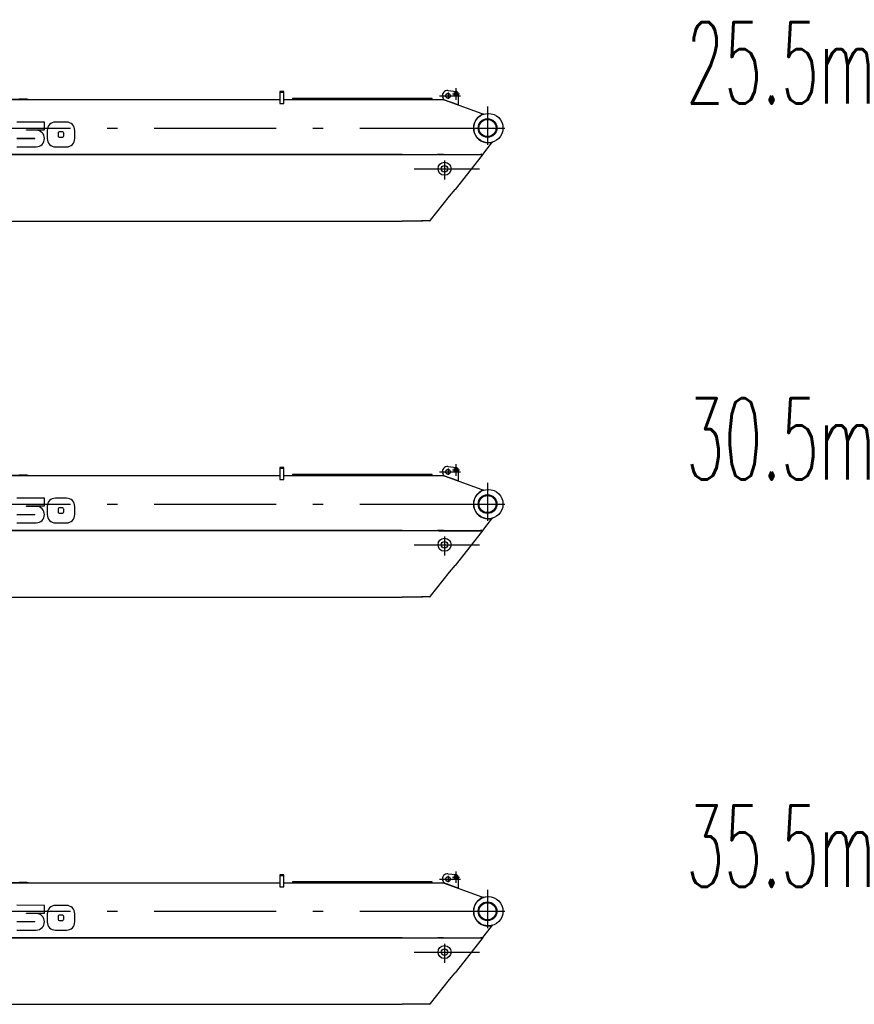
# Model space of a CAD drawing. Extents: x 14406 to 74504, y 8350 to 55392.
# Tile 21 of 25: x 64255 to 74504, y 28858 to 40947. Entities that reach past the tile are written whole.
import ezdxf
from ezdxf.enums import TextEntityAlignment as Align

# ---------------------------------------------------------------- set-up
doc = ezdxf.new("R2010")
doc.units = 0
doc.header["$LTSCALE"] = 50
doc.linetypes.add('CENTER', pattern=[50.5, 30, -9, 2.5, -9])
doc.linetypes.add('HIDDEN', pattern=[12.6, 8.4, -4.2])
for name, color, linetype in [('1', 7, 'CONTINUOUS'), ('11', 7, 'CONTINUOUS'), ('611', 7, 'CONTINUOUS')]:
    doc.layers.add(name, color=color, linetype=linetype)
doc.styles.get("Standard").update_dxf_attribs({"font": 'txt', "bigfont": 'bigfont'})

# ---------------------------------------------------------------- blocks, each defined once
blk = doc.blocks.new('*G3838')
at = {"layer": '11', "color": 7, "linetype": 'CONTINUOUS'}
blk.add_arc((64458, 29871), 101, -90, 0.3206, dxfattribs=at)
blk = doc.blocks.new('*G3939')
at = {"layer": '11', "color": 7, "linetype": 'CONTINUOUS'}
blk.add_arc((64694, 29971), 101, 90.0009, -179.8462, dxfattribs=at)
blk = doc.blocks.new('*G4040')
at = {"layer": '11', "color": 7, "linetype": 'CONTINUOUS'}
blk.add_arc((64779, 29904), 16.9, -90.166, 0, dxfattribs=at)
blk = doc.blocks.new('*G4141')
at = {"layer": '11', "color": 7, "linetype": 'CONTINUOUS'}
blk.add_arc((64745, 29937), 16.9, 89.834, 180, dxfattribs=at)
blk = doc.blocks.new('*G4242')
at = {"layer": '11', "color": 7, "linetype": 'CONTINUOUS'}
blk.add_arc((64779, 29937), 16.9, 0, 90.166, dxfattribs=at)
blk = doc.blocks.new('*G4343')
at = {"layer": '11', "color": 7, "linetype": 'CONTINUOUS'}
blk.add_arc((64830, 29870), 101, -89.9991, 0.1538, dxfattribs=at)
blk = doc.blocks.new('*G3737')
at = {"layer": '1', "color": 7, "linetype": 'CONTINUOUS'}
blk.add_arc((64439, 29871), 2.12, -90, 90, dxfattribs=at)
at = {"layer": '11', "color": 7, "linetype": 'CENTER'}
for p, q in [((69611, 30488), (69611, 30348)), ((69410, 30395), (69669, 30395)), ((69515, 30435), (69515, 30358)), ((69569, 30420), (69657, 30420)), ((70000, 30262), (70000, 29794)), ((55805, 30000), (70215, 30000)), ((69789, 30000), (70212, 30000)), ((69100, 29500), (69900, 29500)), ((69472, 29600), (69472, 29367))]:
    blk.add_line(p, q, dxfattribs=at)
at = {"layer": '11', "color": 7, "linetype": 'CONTINUOUS'}
for p, q in [((60068, 30349), (67450, 30349)), ((64361, 30349), (63761, 30349)), ((64250, 30359), (64342, 30359)), ((64342, 30359), (64361, 30354)), ((64361, 30354), (64361, 30349)), ((67500, 30449), (67450, 30449)), ((67450, 30449), (67450, 30301)), ((67500, 30349), (67500, 30449)), ((67500, 30301), (67500, 30349)), ((67500, 30349), (68950, 30349)), ((67606, 30361), (67606, 30349)), ((68750, 30361), (67606, 30361)), ((67606, 30349), (69070, 30349)), ((67946, 30361), (67959, 30361)), ((67959, 30349), (67969, 30349)), ((67970, 30361), (68289, 30361)), ((68450, 30349), (68440, 30349)), ((68450, 30349), (69138, 30349)), ((69154, 30361), (68750, 30361)), ((68950, 30349), (69150, 30349)), ((69070, 30349), (69138, 30349)), ((69320, 30361), (69150, 30361)), ((69150, 30349), (69320, 30349)), ((69150, 30349), (69450, 30349)), ((69150, 30349), (69463, 30349)), ((69320, 30349), (69320, 30361)), ((69463, 30348), (69452, 30381)), ((69463, 30348), (69466, 30347)), ((69641, 30284), (69463, 30348)), ((69466, 30347), (69932, 30177)), ((69515, 30460), (69614, 30450)), ((69641, 30420), (69641, 30284)), ((67450, 30301), (67500, 30301)), ((69925, 30161), (69932, 30177)), ((69927, 30160), (69925, 30161)), ((69932, 30177), (69926, 30161)), ((69956, 30172), (69927, 30160)), ((69932, 30177), (69956, 30172)), ((64559, 30073), (64221, 30074)), ((64559, 29977), (64559, 30073)), ((64830, 30072), (64695, 30072)), ((64221, 29873), (64439, 29873)), ((64439, 29869), (64221, 29869)), ((64340, 29972), (64340, 29977)), ((64340, 29977), (64559, 29977)), ((64458, 29972), (64340, 29972)), ((64593, 29971), (64593, 29870)), ((64728, 29938), (64728, 29904)), ((64779, 29954), (64745, 29954)), ((64745, 29887), (64779, 29887)), ((64796, 29904), (64796, 29937)), ((64931, 29870), (64931, 29971)), ((64221, 29770), (64457, 29770)), ((64694, 29769), (64829, 29769)), ((69941, 29677), (70049, 29813)), ((70049, 29813), (70039, 29820)), ((70043, 29823), (70041, 29819)), ((70041, 29819), (70049, 29813)), ((70063, 29828), (70043, 29823)), ((70049, 29813), (70063, 29828)), ((68950, 29674), (60146, 29674)), ((60146, 29674), (68950, 29674)), ((68950, 29674), (69387, 29674)), ((69397, 29674), (69387, 29676)), ((69397, 29674), (69924, 29674)), ((69397, 29673), (69397, 29673)), ((69397, 29673), (69923, 29673)), ((69933, 29667), (69601, 29246)), ((69924, 29674), (69932, 29684)), ((69941, 29677), (69933, 29667)), ((69300, 28868), (69533, 29163)), ((69533, 29163), (69535, 29162)), ((69535, 29162), (69601, 29246)), ((62165, 28858), (68950, 28858)), ((69202, 28858), (68950, 28858)), ((69250, 28861), (69190, 28861)), ((69282, 28861), (69212, 28861)), ((69290, 28861), (69282, 28861)), ((69290, 28861), (69298, 28864)), ((69298, 28864), (69300, 28868))]:
    blk.add_line(p, q, dxfattribs=at)
at = {"layer": '11', "color": 7, "linetype": 'HIDDEN'}
for p, q in [((67500, 30449), (67450, 30449)), ((67450, 30449), (67450, 30439)), ((67450, 30439), (67500, 30439)), ((67500, 30439), (67500, 30449)), ((69460, 29674), (69399, 29674)), ((69399, 29674), (69924, 29674)), ((69924, 29674), (69924, 29684))]:
    blk.add_line(p, q, dxfattribs=at)
at = {"layer": '11', "color": 7, "linetype": 'CONTINUOUS'}
for centre, radius in [((69515, 30395), 30), ((69611, 30420), 22.3), ((69611, 30420), 22.3), ((69611, 30420), 15), ((70010, 30000), 180), ((70000, 30000), 115), ((70000, 30000), 105), ((69472, 29500), 80), ((69472, 29500), 40)]:
    blk.add_circle(centre, radius, dxfattribs=at)
for centre, radius, start, end in [((69508, 30401), 60, 83.9249, -160.4813), ((69611, 30420), 30, 0, 83.5024), ((70010, 30000), 182, 118.7208, -80.7923), ((64830, 29971), 101, -0.1555, 89.9974), ((64458, 29871), 101, -0.3206, 90), ((64694, 29870), 101, 179.8462, -90.0009), ((64745, 29904), 16.9, 180, -89.834)]:
    blk.add_arc(centre, radius, start, end, dxfattribs=at)
at = {"layer": '611', "color": 7, "linetype": 'CONTINUOUS'}
blk.add_line((68695, 30349), (68750, 30349), dxfattribs=at)
at = {"layer": '11', "color": 7, "linetype": 'CONTINUOUS'}
for name in ['*G3939', '*G3838', '*G4141', '*G4242', '*G4040', '*G4343']:
    blk.add_blockref(name, (0, 0), dxfattribs=at)
blk = doc.blocks.new('*G4747')
at = {"layer": '11', "color": 7, "linetype": 'CONTINUOUS'}
blk.add_arc((64458, 34871), 101, -90, 0.3206, dxfattribs=at)
blk = doc.blocks.new('*G4848')
at = {"layer": '11', "color": 7, "linetype": 'CONTINUOUS'}
blk.add_arc((64694, 34971), 101, 90.0009, -179.8462, dxfattribs=at)
blk = doc.blocks.new('*G4949')
at = {"layer": '11', "color": 7, "linetype": 'CONTINUOUS'}
blk.add_arc((64779, 34904), 16.9, -90.166, 0, dxfattribs=at)
blk = doc.blocks.new('*G5050')
at = {"layer": '11', "color": 7, "linetype": 'CONTINUOUS'}
blk.add_arc((64745, 34937), 16.9, 89.834, 180, dxfattribs=at)
blk = doc.blocks.new('*G5151')
at = {"layer": '11', "color": 7, "linetype": 'CONTINUOUS'}
blk.add_arc((64779, 34937), 16.9, 0, 90.166, dxfattribs=at)
blk = doc.blocks.new('*G5252')
at = {"layer": '11', "color": 7, "linetype": 'CONTINUOUS'}
blk.add_arc((64830, 34870), 101, -89.9991, 0.1538, dxfattribs=at)
blk = doc.blocks.new('*G4646')
at = {"layer": '1', "color": 7, "linetype": 'CONTINUOUS'}
blk.add_arc((64439, 34871), 2.12, -90, 90, dxfattribs=at)
at = {"layer": '11', "color": 7, "linetype": 'HIDDEN'}
for p, q in [((67500, 35449), (67450, 35449)), ((67450, 35449), (67450, 35439)), ((67450, 35439), (67500, 35439)), ((67500, 35439), (67500, 35449)), ((69460, 34674), (69399, 34674)), ((69399, 34674), (69924, 34674)), ((69924, 34674), (69924, 34684))]:
    blk.add_line(p, q, dxfattribs=at)
at = {"layer": '11', "color": 7, "linetype": 'CONTINUOUS'}
for p, q in [((67500, 35449), (67450, 35449)), ((67450, 35449), (67450, 35301)), ((67500, 35349), (67500, 35449)), ((69515, 35460), (69614, 35450)), ((60068, 35349), (67450, 35349)), ((64361, 35349), (63761, 35349)), ((64250, 35359), (64342, 35359)), ((64342, 35359), (64361, 35354)), ((64361, 35354), (64361, 35349)), ((67450, 35301), (67500, 35301)), ((67500, 35301), (67500, 35349)), ((67500, 35349), (68950, 35349)), ((67606, 35361), (67606, 35349)), ((68750, 35361), (67606, 35361)), ((67606, 35349), (69070, 35349)), ((67946, 35361), (67959, 35361)), ((67959, 35349), (67969, 35349)), ((67970, 35361), (68289, 35361)), ((68450, 35349), (68440, 35349)), ((68450, 35349), (69138, 35349)), ((69154, 35361), (68750, 35361)), ((68950, 35349), (69150, 35349)), ((69070, 35349), (69138, 35349)), ((69320, 35361), (69150, 35361)), ((69150, 35349), (69320, 35349)), ((69150, 35349), (69450, 35349)), ((69150, 35349), (69463, 35349)), ((69320, 35349), (69320, 35361)), ((69463, 35348), (69452, 35381)), ((69463, 35348), (69466, 35347)), ((69641, 35284), (69463, 35348)), ((69466, 35347), (69932, 35177)), ((69641, 35420), (69641, 35284)), ((64559, 35073), (64221, 35074)), ((64559, 34977), (64559, 35073)), ((64830, 35072), (64695, 35072)), ((69925, 35161), (69932, 35177)), ((69927, 35160), (69925, 35161)), ((69932, 35177), (69926, 35161)), ((69956, 35172), (69927, 35160)), ((69932, 35177), (69956, 35172)), ((64340, 34972), (64340, 34977)), ((64340, 34977), (64559, 34977)), ((64458, 34972), (64340, 34972)), ((64593, 34971), (64593, 34870)), ((64779, 34954), (64745, 34954)), ((64931, 34870), (64931, 34971)), ((64221, 34873), (64439, 34873)), ((64439, 34869), (64221, 34869)), ((64728, 34938), (64728, 34904)), ((64745, 34887), (64779, 34887)), ((64796, 34904), (64796, 34937)), ((70049, 34813), (70039, 34820)), ((70043, 34823), (70041, 34819)), ((70041, 34819), (70049, 34813)), ((70063, 34828), (70043, 34823)), ((70049, 34813), (70063, 34828)), ((64221, 34770), (64457, 34770)), ((64694, 34769), (64829, 34769)), ((69941, 34677), (70049, 34813)), ((68950, 34674), (60146, 34674)), ((60146, 34674), (68950, 34674)), ((68950, 34674), (69387, 34674)), ((69397, 34674), (69387, 34676)), ((69397, 34674), (69924, 34674)), ((69397, 34673), (69397, 34673)), ((69397, 34673), (69923, 34673)), ((69933, 34667), (69601, 34246)), ((69924, 34674), (69932, 34684)), ((69941, 34677), (69933, 34667)), ((69535, 34162), (69601, 34246)), ((69300, 33868), (69533, 34163)), ((69533, 34163), (69535, 34162)), ((62165, 33858), (68950, 33858)), ((69202, 33858), (68950, 33858)), ((69250, 33861), (69190, 33861)), ((69282, 33861), (69212, 33861)), ((69290, 33861), (69282, 33861)), ((69290, 33861), (69298, 33864)), ((69298, 33864), (69300, 33868))]:
    blk.add_line(p, q, dxfattribs=at)
at = {"layer": '11', "color": 7, "linetype": 'CENTER'}
for p, q in [((69515, 35435), (69515, 35358)), ((69611, 35488), (69611, 35348)), ((69410, 35395), (69669, 35395)), ((69569, 35420), (69657, 35420)), ((70000, 35262), (70000, 34794)), ((55805, 35000), (70215, 35000)), ((69789, 35000), (70212, 35000)), ((69472, 34600), (69472, 34367)), ((69100, 34500), (69900, 34500))]:
    blk.add_line(p, q, dxfattribs=at)
at = {"layer": '11', "color": 7, "linetype": 'CONTINUOUS'}
for centre, radius in [((69515, 35395), 30), ((69611, 35420), 22.3), ((69611, 35420), 22.3), ((69611, 35420), 15), ((70010, 35000), 180), ((70000, 35000), 115), ((70000, 35000), 105), ((69472, 34500), 80), ((69472, 34500), 40)]:
    blk.add_circle(centre, radius, dxfattribs=at)
for centre, radius, start, end in [((69508, 35401), 60, 83.9249, -160.4813), ((69611, 35420), 30, 0, 83.5024), ((64830, 34971), 101, -0.1555, 89.9974), ((70010, 35000), 182, 118.7208, -80.7923), ((64458, 34871), 101, -0.3206, 90), ((64694, 34870), 101, 179.8462, -90.0009), ((64745, 34904), 16.9, 180, -89.834)]:
    blk.add_arc(centre, radius, start, end, dxfattribs=at)
at = {"layer": '611', "color": 7, "linetype": 'CONTINUOUS'}
blk.add_line((68695, 35349), (68750, 35349), dxfattribs=at)
at = {"layer": '11', "color": 7, "linetype": 'CONTINUOUS'}
for name in ['*G4848', '*G5050', '*G5151', '*G4747', '*G4949', '*G5252']:
    blk.add_blockref(name, (0, 0), dxfattribs=at)
blk = doc.blocks.new('*G5656')
at = {"layer": '11', "color": 7, "linetype": 'CONTINUOUS'}
blk.add_arc((64458, 39488), 101, -90, 0.3206, dxfattribs=at)
blk = doc.blocks.new('*G5757')
at = {"layer": '11', "color": 7, "linetype": 'CONTINUOUS'}
blk.add_arc((64694, 39588), 101, 90.0009, -179.8462, dxfattribs=at)
blk = doc.blocks.new('*G5858')
at = {"layer": '11', "color": 7, "linetype": 'CONTINUOUS'}
blk.add_arc((64779, 39521), 16.9, -90.166, 0, dxfattribs=at)
blk = doc.blocks.new('*G5959')
at = {"layer": '11', "color": 7, "linetype": 'CONTINUOUS'}
blk.add_arc((64745, 39555), 16.9, 89.834, 180, dxfattribs=at)
blk = doc.blocks.new('*G6060')
at = {"layer": '11', "color": 7, "linetype": 'CONTINUOUS'}
blk.add_arc((64779, 39555), 16.9, 0, 90.166, dxfattribs=at)
blk = doc.blocks.new('*G6161')
at = {"layer": '11', "color": 7, "linetype": 'CONTINUOUS'}
blk.add_arc((64830, 39487), 101, -89.9991, 0.1538, dxfattribs=at)
blk = doc.blocks.new('*G5555')
at = {"layer": '1', "color": 7, "linetype": 'CONTINUOUS'}
blk.add_arc((64439, 39488), 2.12, -90, 90, dxfattribs=at)
at = {"layer": '11', "color": 7, "linetype": 'HIDDEN'}
for p, q in [((67500, 40066), (67450, 40066)), ((67450, 40066), (67450, 40056)), ((67450, 40056), (67500, 40056)), ((67500, 40056), (67500, 40066)), ((69460, 39291), (69399, 39291)), ((69399, 39291), (69924, 39291)), ((69924, 39291), (69924, 39301))]:
    blk.add_line(p, q, dxfattribs=at)
at = {"layer": '11', "color": 7, "linetype": 'CONTINUOUS'}
for p, q in [((67500, 40066), (67450, 40066)), ((67450, 40066), (67450, 39918)), ((67500, 39966), (67500, 40066)), ((69515, 40077), (69614, 40067)), ((69641, 40037), (69641, 39901)), ((60068, 39966), (67450, 39966)), ((64361, 39966), (63761, 39966)), ((64250, 39976), (64342, 39976)), ((64342, 39976), (64361, 39971)), ((64361, 39971), (64361, 39966)), ((67450, 39918), (67500, 39918)), ((67500, 39918), (67500, 39966)), ((67500, 39966), (68950, 39966)), ((67606, 39978), (67606, 39966)), ((68750, 39978), (67606, 39978)), ((67606, 39966), (69070, 39966)), ((67946, 39978), (67959, 39978)), ((67959, 39966), (67969, 39966)), ((67970, 39978), (68289, 39978)), ((68450, 39966), (68440, 39966)), ((68450, 39966), (69138, 39966)), ((69154, 39978), (68750, 39978)), ((68950, 39966), (69150, 39966)), ((69070, 39966), (69138, 39966)), ((69320, 39978), (69150, 39978)), ((69150, 39966), (69320, 39966)), ((69150, 39966), (69450, 39966)), ((69150, 39966), (69463, 39966)), ((69320, 39966), (69320, 39978)), ((69463, 39965), (69452, 39998)), ((69463, 39965), (69466, 39964)), ((69641, 39901), (69463, 39965)), ((69466, 39964), (69932, 39795)), ((69925, 39778), (69932, 39795)), ((69927, 39777), (69925, 39778)), ((69932, 39795), (69926, 39778)), ((69956, 39789), (69927, 39777)), ((69932, 39795), (69956, 39789)), ((64559, 39690), (64221, 39691)), ((64559, 39594), (64559, 39690)), ((64830, 39689), (64695, 39689)), ((64340, 39589), (64340, 39594)), ((64340, 39594), (64559, 39594)), ((64458, 39589), (64340, 39589)), ((64593, 39588), (64593, 39487)), ((64728, 39555), (64728, 39521)), ((64779, 39571), (64745, 39571)), ((64796, 39521), (64796, 39554)), ((64931, 39487), (64931, 39588)), ((64221, 39491), (64439, 39491)), ((64439, 39486), (64221, 39486)), ((64745, 39504), (64779, 39504)), ((69941, 39294), (70049, 39430)), ((70049, 39430), (70039, 39437)), ((70043, 39440), (70041, 39436)), ((70041, 39436), (70049, 39430)), ((70063, 39445), (70043, 39440)), ((70049, 39430), (70063, 39445)), ((68950, 39291), (60146, 39291)), ((60146, 39291), (68950, 39291)), ((64221, 39387), (64457, 39387)), ((64694, 39386), (64829, 39386)), ((68950, 39291), (69387, 39291)), ((69397, 39291), (69387, 39293)), ((69397, 39291), (69924, 39291)), ((69397, 39290), (69397, 39290)), ((69397, 39290), (69923, 39290)), ((69924, 39291), (69932, 39301)), ((69941, 39294), (69933, 39284)), ((69933, 39284), (69601, 38863)), ((69535, 38779), (69601, 38863)), ((69300, 38485), (69533, 38780)), ((69533, 38780), (69535, 38779)), ((62165, 38475), (68950, 38475)), ((69202, 38475), (68950, 38475)), ((69250, 38478), (69190, 38478)), ((69282, 38478), (69212, 38478)), ((69290, 38478), (69282, 38478)), ((69290, 38478), (69298, 38481)), ((69298, 38481), (69300, 38485))]:
    blk.add_line(p, q, dxfattribs=at)
at = {"layer": '11', "color": 7, "linetype": 'CENTER'}
for p, q in [((69515, 40052), (69515, 39975)), ((69569, 40037), (69657, 40037)), ((69611, 40105), (69611, 39965)), ((69410, 40012), (69669, 40012)), ((70000, 39880), (70000, 39412)), ((55805, 39617), (70215, 39617)), ((69789, 39617), (70212, 39617)), ((69472, 39217), (69472, 38984)), ((69100, 39117), (69900, 39117))]:
    blk.add_line(p, q, dxfattribs=at)
at = {"layer": '11', "color": 7, "linetype": 'CONTINUOUS'}
for centre, radius in [((69515, 40012), 30), ((69611, 40037), 22.3), ((69611, 40037), 22.3), ((69611, 40037), 15), ((70010, 39617), 180), ((70000, 39617), 115), ((70000, 39617), 105), ((69472, 39117), 80), ((69472, 39117), 40)]:
    blk.add_circle(centre, radius, dxfattribs=at)
for centre, radius, start, end in [((69508, 40018), 60, 83.9249, -160.4813), ((69611, 40037), 30, 0, 83.5024), ((70010, 39617), 182, 118.7208, -80.7923), ((64830, 39588), 101, -0.1555, 89.9974), ((64458, 39488), 101, -0.3206, 90), ((64694, 39487), 101, 179.8462, -90.0009), ((64745, 39521), 16.9, 180, -89.834)]:
    blk.add_arc(centre, radius, start, end, dxfattribs=at)
at = {"layer": '611', "color": 7, "linetype": 'CONTINUOUS'}
blk.add_line((68695, 39966), (68750, 39966), dxfattribs=at)
at = {"layer": '11', "color": 7, "linetype": 'CONTINUOUS'}
for name in ['*G5757', '*G5959', '*G6060', '*G5656', '*G5858', '*G6161']:
    blk.add_blockref(name, (0, 0), dxfattribs=at)

msp = doc.modelspace()

# ---------------------------------------------------------------- block references
at = {"layer": '11', "color": 7, "linetype": 'CONTINUOUS'}
for name in ['*G5555', '*G4646', '*G3737']:
    msp.add_blockref(name, (0, 0), dxfattribs=at)

# ---------------------------------------------------------------- texts
at = {"layer": '11', "color": 7, "linetype": 'CONTINUOUS', "width": 0.543478}
for s, p in [('25.5m', (72440, 39617)), ('30.5m', (72440, 35000)), ('35.5m', (72440, 30000))]:
    msp.add_text(s, height=1000, dxfattribs=at).set_placement(p, align=Align.BOTTOM_LEFT)

doc.saveas('drawing.dxf')
